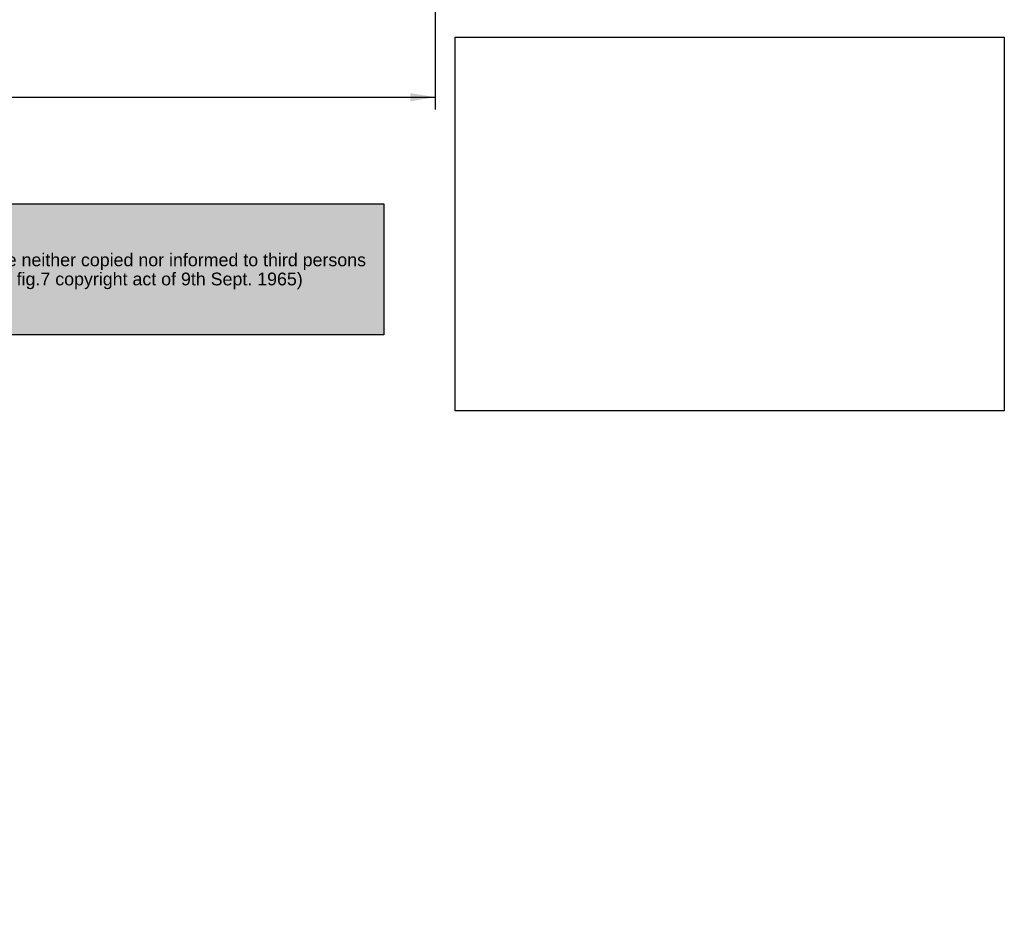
# Paper-space layout 'Sheet2' of a CAD drawing. Header units: millimetres. Extents: x 0 to 296, y -72 to 205.
# Tile 7 of 10: x 157 to 296, y -72 to 57. Entities that reach past the tile are written whole.
import ezdxf
from ezdxf.entities.mleader import LeaderData, LeaderLine
from ezdxf.enums import TextEntityAlignment as Align
from ezdxf.math import Vec2, Vec3

# ---------------------------------------------------------------- set-up
doc = ezdxf.new("R2010")
doc.units = ezdxf.units.MM
doc.layers.add('Default', color=7, linetype='Continuous')
doc.styles.add('SEACAD_Solid_Edge_ISO', font='seiso.ttf')
doc.dimstyles.new('Rheonics_Publish', dxfattribs={"dimtxt": 3.5, "dimasz": 3.5, "dimexe": 1.75, "dimexo": 0, "dimgap": 0.875, "dimtad": 1, "dimdec": 1, "dimlfac": 1.111111, "dimdsep": 46, "dimtxsty": 'SEACAD_Solid_Edge_ISO', "dimblk1": '_SE_FILLED', "dimblk2": '_SE_FILLED', "dimsah": 1, "dimcen": 1.75, "dimazin": 0, "dimtfac": 0.5, "dimtdec": 3, "dimtmove": 0, "dimatfit": 3, "dimfxl": 1, "dimarcsym": 0})
picture_1 = doc.add_image_def('image1.jpg', size_in_pixel=(1363, 928))

# ---------------------------------------------------------------- blocks, each defined once
blk = doc.blocks.new('DMBLK26')
at = {"layer": 'Default', "linetype": 'Continuous'}
for points in [[(44.99, 45.32), (44.99, 46.48), (41.49, 45.9)], [(211.84, 45.32), (215.34, 45.9), (211.84, 46.48)]]:
    blk.add_hatch(color=7, dxfattribs=at).paths.add_polyline_path(points)
at = {"layer": 'Default', "color": 7, "linetype": 'Continuous'}
for p, q in [((215.34, 91.03), (215.34, 44.15)), ((41.49, 77.48), (41.49, 44.15)), ((41.49, 45.9), (215.34, 45.9))]:
    blk.add_line(p, q, dxfattribs=at)
at = {"layer": 'Default', "color": 7, "linetype": 'Continuous', "style": 'SEACAD_Solid_Edge_ISO'}
for s, p in [('174', (124.91, 55.88)), ('[', (121.81, 50.28)), ('6.84', (124.91, 50.28)), (']', (133.74, 50.28))]:
    blk.add_text(s, height=3.5, dxfattribs=at).set_placement(p, align=Align.TOP_LEFT)
blk = doc.blocks.new('_SE_FILLED')
at = {"color": 0}
blk.add_line((0, 0), (-1, 0), dxfattribs=at)
blk.add_solid([(0, 0), (-1, -0.1665), (-1, 0.1665), (0, 0)], dxfattribs=at)
blk = doc.blocks.new('_Dot')
at = {"color": 0, "linetype": 'ByBlock', "lineweight": -2}
blk.add_line((-0.5, 0), (-1, 0), dxfattribs=at)
at = {"color": 0, "linetype": 'ByBlock', "const_width": 0.5}
blk.add_lwpolyline([(-0.25, 0, 1), (0.25, 0, 1)], format="xyb", close=True, dxfattribs=at)
blk = doc.blocks.new('Block1')
at = {"layer": 'Default', "linetype": 'Continuous'}
blk.add_hatch(color=7, dxfattribs=at).paths.add_polyline_path([(207.88, 0), (0, 0), (0, -18.48), (207.88, -18.48)])
at = {"layer": 'Default', "color": 7, "linetype": 'Continuous'}
for p, q in [((0, 0), (207.88, 0)), ((207.88, 0), (207.88, -18.48)), ((207.88, -18.48), (0, -18.48))]:
    blk.add_line(p, q, dxfattribs=at)
image = blk.add_image(picture_1, insert=(217.94, -29.22), size_in_units=(77.52, 52.78))
image.dxf.flags = 7
ml = blk.add_multileader_mtext('Standard', dxfattribs=at)
ml.set_content('{\\pxsm0.9;\\fArial|b0||i0||c0|p34;\\W1.;This drawing remains property of rheonics. It may be neither copied nor informed to third persons \\Por competitors without our approval. ( 2 paragraph 1 fig.7 copyright act of 9th Sept. 1965)\\P}', color=256)
ml.set_leader_properties()
ml.set_arrow_properties(name='DOT')
ml.build(insert=Vec2(0, 0))
ml.multileader.update_dxf_attribs({"leader_type": 0, "dogleg_length": 0, "arrow_head_size": 1.8})
ctx = ml.context
ctx.base_point, ctx.char_height, ctx.arrow_head_size, ctx.landing_gap_size = Vec3(96.83, -8.16), 1.8, 1.8, 0.63
ctx.mtext.insert = Vec3(97.46, -7)

psp = doc.layouts.new('Sheet2')

# ---------------------------------------------------------------- block references
at = {"layer": 'Default', "color": 7}
psp.add_blockref('Block1', (0.23, 30.84), dxfattribs=at)

# ---------------------------------------------------------------- dimensions: what is measured, and where the dimension line sits
at = {"layer": 'Default', "color": 7, "linetype": 'Continuous'}
dim = psp.add_linear_dim(base=(215.34, 45.9), p1=(41.49, 77.48), p2=(215.34, 91.03), text='\\A1;<> ', dimstyle='Rheonics_Publish', override={"dimdec": 0, "dimlfac": 1, "dimpost": '\\X'}, dxfattribs=at)
dim.commit()
dim.dimension.update_dxf_attribs({"geometry": 'DMBLK26', "text_midpoint": (128.41, 45.9), "dimtype": 160})

doc.saveas('drawing.dxf')
